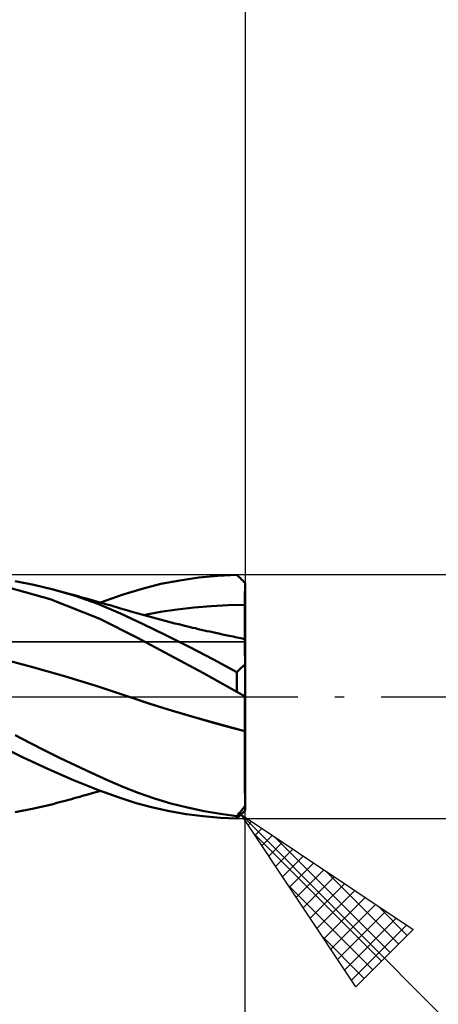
# Model space of a CAD drawing. Header units: millimetres. Extents: x -53 to 83, y -37 to 40.
# Tile 5 of 7: x 26 to 37, y -8 to 17. Entities that reach past the tile are written whole.
import ezdxf

# ---------------------------------------------------------------- set-up
doc = ezdxf.new("R2010")
doc.units = ezdxf.units.MM
doc.header["$LTSCALE"] = 4.55
doc.linetypes.add('LONGDASH_DASH', pattern=[0.85, 0.4, -0.2, 0.05, -0.2])
for name, color, linetype in [('1', 4, 'CONTINUOUS'), ('2', 7, 'CONTINUOUS'), ('4', 2, 'LONGDASH_DASH'), ('CUT', 1, 'CONTINUOUS'), ('NOCUT', 7, 'CONTINUOUS'), ('SK2', 7, 'CONTINUOUS'), ('SK4', 2, 'LONGDASH_DASH')]:
    doc.layers.add(name, color=color, linetype=linetype)

msp = doc.modelspace()

# ---------------------------------------------------------------- linework, layer by layer
at = {"layer": '1', "color": 4, "linetype": 'CONTINUOUS', "lineweight": 50}
for p, q in [((30.391, 2.864), (30.859, 2.931)), ((30.859, 2.931), (31.33, 2.976)), ((31.33, 2.976), (31.8, 2.997)), ((31.828, 2.97), (31.8, 2.997)), ((31.857, 2.942), (31.828, 2.97)), ((31.886, 2.914), (31.857, 2.942)), ((31.914, 2.885), (31.886, 2.914)), ((27.197, 2.398), (25.961, 2.745)), ((26.795, 2.754), (26.339, 2.845)), ((27.268, 2.64), (26.795, 2.754)), ((29.462, 2.659), (29.925, 2.774)), ((29.925, 2.774), (30.391, 2.864)), ((31.943, 2.857), (31.914, 2.885)), ((31.971, 2.829), (31.943, 2.857)), ((32, 2.8), (31.971, 2.829)), ((31.999, 2.718), (32, 2.795)), ((31.999, 2.718), (32, 2.795)), ((31.999, 2.642), (31.999, 2.718)), ((31.999, 2.642), (31.999, 2.718)), ((32, 2.799), (32, 2.8)), ((32, 2.798), (32, 2.799)), ((32, 2.797), (32, 2.798)), ((32, 2.797), (32, 2.797)), ((32, 2.796), (32, 2.797)), ((32, 2.795), (32, 2.796)), ((32, 2.718), (32, 2.795)), ((32, 2.642), (32, 2.718)), ((27.817, 2.479), (27.268, 2.64)), ((27.36, 2.615), (27.268, 2.64)), ((27.452, 2.591), (27.36, 2.615)), ((27.544, 2.566), (27.452, 2.591)), ((27.636, 2.541), (27.544, 2.566)), ((27.7, 2.524), (27.636, 2.541)), ((27.764, 2.506), (27.7, 2.524)), ((27.828, 2.489), (27.764, 2.506)), ((28.376, 2.282), (27.817, 2.479)), ((27.892, 2.471), (27.828, 2.489)), ((27.955, 2.453), (27.892, 2.471)), ((28.019, 2.436), (27.955, 2.453)), ((28.083, 2.418), (28.019, 2.436)), ((28.441, 2.316), (29, 2.517)), ((29, 2.517), (29.462, 2.659)), ((31.997, 2.412), (31.998, 2.488)), ((31.997, 2.412), (31.998, 2.488)), ((31.998, 2.565), (31.999, 2.642)), ((31.998, 2.565), (31.999, 2.642)), ((31.998, 2.488), (31.998, 2.565)), ((31.998, 2.488), (31.998, 2.565)), ((32, 2.565), (32, 2.642)), ((32, 2.488), (32, 2.565)), ((32, 2.412), (32, 2.488)), ((28.421, 1.915), (27.197, 2.398)), ((28.147, 2.4), (28.083, 2.418)), ((28.255, 2.369), (28.147, 2.4)), ((28.364, 2.339), (28.255, 2.369)), ((28.442, 2.316), (28.364, 2.339)), ((28.929, 2.051), (28.376, 2.282)), ((28.519, 2.294), (28.442, 2.316)), ((28.597, 2.271), (28.519, 2.294)), ((28.675, 2.249), (28.597, 2.271)), ((28.753, 2.226), (28.675, 2.249)), ((28.831, 2.203), (28.753, 2.226)), ((28.908, 2.18), (28.831, 2.203)), ((30.33, 2.15), (30.747, 2.198)), ((30.747, 2.198), (31.163, 2.231)), ((31.163, 2.231), (31.58, 2.252)), ((31.58, 2.252), (31.996, 2.259)), ((31.996, 2.258), (31.997, 2.335)), ((31.996, 2.258), (31.997, 2.335)), ((31.996, 2.259), (31.997, 2.259)), ((31.996, 2.219), (31.996, 2.258)), ((31.996, 2.219), (31.996, 2.258)), ((31.996, 2.179), (31.996, 2.219)), ((31.996, 2.179), (31.996, 2.219)), ((31.997, 2.335), (31.997, 2.412)), ((31.997, 2.335), (31.997, 2.412)), ((31.997, 2.259), (31.998, 2.259)), ((31.998, 2.259), (31.998, 2.259)), ((31.998, 2.259), (31.999, 2.259)), ((31.999, 2.259), (32, 2.259)), ((32, 2.335), (32, 2.412)), ((32, 2.258), (32, 2.335)), ((32, 2.22), (32, 2.258)), ((32, 2.182), (32, 2.22)), ((32, 2.144), (32, 2.182)), ((28.986, 2.157), (28.908, 2.18)), ((29.476, 1.795), (28.929, 2.051)), ((29.091, 2.126), (28.986, 2.157)), ((29.182, 2.1), (29.091, 2.126)), ((29.273, 2.073), (29.182, 2.1)), ((29.364, 2.047), (29.273, 2.073)), ((29.455, 2.022), (29.364, 2.047)), ((29.546, 1.996), (29.455, 2.022)), ((29.497, 2.011), (29.913, 2.088)), ((29.636, 1.971), (29.546, 1.996)), ((29.727, 1.947), (29.636, 1.971)), ((29.818, 1.922), (29.727, 1.947)), ((29.913, 2.088), (30.33, 2.15)), ((31.994, 1.987), (31.995, 2.025)), ((31.994, 1.987), (31.995, 2.025)), ((31.994, 1.95), (31.994, 1.987)), ((31.994, 1.95), (31.994, 1.987)), ((31.994, 1.913), (31.994, 1.95)), ((31.994, 1.913), (31.994, 1.95)), ((31.995, 2.14), (31.996, 2.179)), ((31.995, 2.14), (31.996, 2.179)), ((31.995, 2.101), (31.995, 2.14)), ((31.995, 2.101), (31.995, 2.14)), ((31.995, 2.063), (31.995, 2.101)), ((31.995, 2.063), (31.995, 2.101)), ((31.995, 2.025), (31.995, 2.063)), ((31.995, 2.025), (31.995, 2.063)), ((32, 2.106), (32, 2.144)), ((32, 2.068), (32, 2.106)), ((32, 2.031), (32, 2.068)), ((32, 1.995), (32, 2.031)), ((32, 1.958), (32, 1.995)), ((32, 1.923), (32, 1.958)), ((29.337, 1.456), (28.421, 1.915)), ((30.051, 1.515), (29.476, 1.795)), ((29.909, 1.898), (29.818, 1.922)), ((30, 1.874), (29.909, 1.898)), ((30.091, 1.851), (30, 1.874)), ((30.182, 1.827), (30.091, 1.851)), ((30.273, 1.805), (30.182, 1.827)), ((30.364, 1.782), (30.273, 1.805)), ((30.455, 1.76), (30.364, 1.782)), ((30.546, 1.737), (30.455, 1.76)), ((30.625, 1.718), (30.546, 1.737)), ((30.705, 1.699), (30.625, 1.718)), ((30.776, 1.683), (30.705, 1.699)), ((31.992, 1.683), (31.993, 1.713)), ((31.992, 1.683), (31.993, 1.713)), ((31.993, 1.843), (31.994, 1.878)), ((31.993, 1.843), (31.994, 1.877)), ((31.993, 1.809), (31.993, 1.843)), ((31.993, 1.809), (31.993, 1.843)), ((31.993, 1.776), (31.993, 1.809)), ((31.993, 1.776), (31.993, 1.809)), ((31.993, 1.744), (31.993, 1.776)), ((31.993, 1.744), (31.993, 1.776)), ((31.993, 1.713), (31.993, 1.744)), ((31.993, 1.713), (31.993, 1.744)), ((31.994, 1.877), (31.994, 1.913)), ((31.994, 1.878), (31.994, 1.913)), ((32, 1.888), (32, 1.923)), ((32, 1.854), (32, 1.888)), ((32, 1.821), (32, 1.854)), ((32, 1.788), (32, 1.821)), ((32, 1.757), (32, 1.788)), ((32, 1.726), (32, 1.757)), ((32, 1.697), (32, 1.726)), ((32, 1.669), (32, 1.697)), ((30.15, 1.022), (29.337, 1.456)), ((30.636, 1.221), (30.051, 1.515)), ((30.847, 1.666), (30.776, 1.683)), ((30.918, 1.65), (30.847, 1.666)), ((30.989, 1.633), (30.918, 1.65)), ((31.06, 1.617), (30.989, 1.633)), ((31.131, 1.602), (31.06, 1.617)), ((31.202, 1.586), (31.131, 1.602)), ((31.273, 1.57), (31.202, 1.586)), ((31.356, 1.552), (31.273, 1.57)), ((31.44, 1.534), (31.356, 1.552)), ((31.524, 1.516), (31.44, 1.534)), ((31.607, 1.498), (31.524, 1.516)), ((31.704, 1.478), (31.607, 1.498)), ((31.8, 1.458), (31.704, 1.478)), ((31.897, 1.439), (31.8, 1.458)), ((31.991, 1.478), (31.992, 1.495)), ((31.991, 1.478), (31.992, 1.495)), ((31.991, 1.463), (31.991, 1.478)), ((31.991, 1.463), (31.991, 1.478)), ((31.991, 1.449), (31.991, 1.463)), ((31.991, 1.449), (31.991, 1.463)), ((31.992, 1.655), (31.992, 1.683)), ((31.992, 1.655), (31.992, 1.683)), ((31.992, 1.627), (31.992, 1.655)), ((31.992, 1.627), (31.992, 1.655)), ((31.992, 1.602), (31.992, 1.627)), ((31.992, 1.602), (31.992, 1.627)), ((31.992, 1.577), (31.992, 1.602)), ((31.992, 1.577), (31.992, 1.602)), ((31.992, 1.554), (31.992, 1.577)), ((31.992, 1.554), (31.992, 1.577)), ((31.992, 1.533), (31.992, 1.554)), ((31.992, 1.533), (31.992, 1.554)), ((31.992, 1.513), (31.992, 1.533)), ((31.992, 1.513), (31.992, 1.533)), ((31.992, 1.495), (31.992, 1.513)), ((31.992, 1.495), (31.992, 1.513)), ((32, 1.642), (32, 1.669)), ((32, 1.616), (32, 1.642)), ((32, 1.591), (32, 1.616)), ((32, 1.568), (32, 1.591)), ((32, 1.546), (32, 1.568)), ((32, 1.526), (32, 1.546)), ((32, 1.507), (32, 1.526)), ((32, 1.489), (32, 1.507)), ((32, 1.473), (32, 1.489)), ((32, 1.459), (32, 1.473)), ((32, 1.446), (32, 1.459)), ((31.221, 0.917), (30.636, 1.221)), ((31.993, 1.419), (31.897, 1.439)), ((31.991, 1.438), (31.991, 1.449)), ((31.991, 1.438), (31.991, 1.449)), ((31.992, 1.428), (31.991, 1.438)), ((31.992, 1.428), (31.991, 1.438)), ((31.992, 1.42), (31.992, 1.428)), ((31.992, 1.42), (31.992, 1.428)), ((31.994, 1.415), (31.993, 1.419)), ((31.993, 1.417), (31.993, 1.419)), ((31.994, 1.419), (31.993, 1.419)), ((31.994, 1.409), (31.993, 1.417)), ((31.995, 1.419), (31.994, 1.419)), ((31.994, 1.404), (31.994, 1.415)), ((31.994, 1.396), (31.994, 1.409)), ((31.995, 1.385), (31.994, 1.404)), ((31.995, 1.379), (31.994, 1.396)), ((31.996, 1.419), (31.995, 1.419)), ((31.995, 1.358), (31.995, 1.385)), ((31.995, 1.356), (31.995, 1.379)), ((31.996, 1.324), (31.995, 1.358)), ((31.996, 1.328), (31.995, 1.356)), ((31.997, 1.419), (31.996, 1.419)), ((31.996, 1.296), (31.996, 1.328)), ((31.996, 1.282), (31.996, 1.324)), ((31.997, 1.259), (31.996, 1.296)), ((31.997, 1.233), (31.996, 1.282)), ((31.999, 1.418), (31.997, 1.419)), ((31.997, 1.217), (31.997, 1.259)), ((31.997, 1.178), (31.997, 1.233)), ((31.998, 1.17), (31.997, 1.217)), ((32, 1.418), (31.999, 1.418)), ((32, 1.435), (32, 1.446)), ((32, 1.426), (32, 1.435)), ((32, 1.418), (32, 1.426)), ((32, -2.8), (32, 1.418)), ((30.973, 0.577), (30.15, 1.022)), ((31.998, 1.115), (31.997, 1.178)), ((31.998, 1.119), (31.998, 1.17)), ((31.998, 1.064), (31.998, 1.119)), ((31.998, 1.046), (31.998, 1.115)), ((31.999, 1.004), (31.998, 1.064)), ((31.999, 0.97), (31.998, 1.046)), ((31.999, 0.94), (31.999, 1.004)), ((32, 0.888), (31.999, 0.97)), ((26.74, 0.734), (25.931, 0.946)), ((27.549, 0.506), (26.74, 0.734)), ((31.8, 0.607), (31.221, 0.917)), ((31.913, 0.719), (31.942, 0.744)), ((31.942, 0.744), (31.971, 0.769)), ((31.971, 0.769), (32, 0.793)), ((32, 0.872), (31.999, 0.94)), ((32, 0.8), (32, 0.888)), ((32, 0.8), (32, 0.872)), ((28.358, 0.258), (27.549, 0.506)), ((31.8, 0.123), (30.973, 0.577)), ((31.8, 0.607), (31.828, 0.636)), ((31.8, 0.123), (31.8, 0.607)), ((31.828, 0.636), (31.856, 0.665)), ((31.856, 0.665), (31.884, 0.692)), ((31.884, 0.692), (31.913, 0.719)), ((29.167, -0.01), (28.358, 0.258)), ((31.828, 0.106), (31.8, 0.123)), ((31.857, 0.089), (31.828, 0.106)), ((31.886, 0.073), (31.857, 0.089)), ((31.914, 0.057), (31.886, 0.073)), ((31.943, 0.041), (31.914, 0.057)), ((31.971, 0.025), (31.943, 0.041)), ((32, 0.01), (31.971, 0.025)), ((31.995, -0.01), (31.996, 0)), ((31.995, -0.01), (31.996, 0)), ((31.996, 0.006), (31.997, 0.007)), ((31.996, 0.006), (31.997, 0.007)), ((31.997, 0.006), (31.996, 0.006)), ((31.996, 0.006), (31.996, 0.006)), ((31.996, 0.006), (31.996, 0.006)), ((31.996, 0.006), (31.996, 0.006)), ((31.996, 0.006), (31.996, 0.006)), ((31.996, 0.005), (31.996, 0.006)), ((31.996, 0.005), (31.996, 0.006)), ((31.996, 0.004), (31.996, 0.005)), ((31.996, 0.004), (31.996, 0.005)), ((31.996, 0.003), (31.996, 0.004)), ((31.996, 0.003), (31.996, 0.004)), ((31.996, 0.002), (31.996, 0.003)), ((31.996, 0.002), (31.996, 0.003)), ((31.996, 0), (31.996, 0.002)), ((31.996, 0), (31.996, 0.002)), ((31.997, 0.007), (31.998, 0.008)), ((31.997, 0.007), (31.998, 0.008)), ((31.997, 0.007), (31.997, 0.007)), ((31.997, 0.007), (31.997, 0.007)), ((31.998, 0.006), (31.997, 0.006)), ((31.998, 0.008), (31.999, 0.009)), ((31.998, 0.008), (31.999, 0.009)), ((31.998, 0.008), (31.998, 0.008)), ((31.998, 0.008), (31.998, 0.008)), ((31.998, 0.005), (31.998, 0.006)), ((31.999, 0.005), (31.998, 0.005)), ((31.999, 0.009), (32, 0.01)), ((31.999, 0.009), (32, 0.01)), ((31.999, 0.009), (31.999, 0.009)), ((31.999, 0.009), (31.999, 0.009)), ((32, 0.005), (31.999, 0.005)), ((29.638, -0.165), (29.167, -0.01)), ((29.633, -0.163), (29.167, -0.01)), ((30.104, -0.311), (29.633, -0.163)), ((30.108, -0.313), (29.638, -0.165)), ((31.992, -0.212), (31.993, -0.17)), ((31.992, -0.212), (31.993, -0.17)), ((31.992, -0.257), (31.992, -0.212)), ((31.992, -0.257), (31.992, -0.212)), ((31.993, -0.099), (31.994, -0.07)), ((31.993, -0.099), (31.994, -0.07)), ((31.993, -0.133), (31.993, -0.099)), ((31.993, -0.133), (31.993, -0.099)), ((31.993, -0.17), (31.993, -0.133)), ((31.993, -0.17), (31.993, -0.133)), ((31.994, -0.045), (31.995, -0.025)), ((31.994, -0.045), (31.995, -0.025)), ((31.994, -0.07), (31.994, -0.045)), ((31.994, -0.07), (31.994, -0.045)), ((31.995, -0.025), (31.995, -0.01)), ((31.995, -0.025), (31.995, -0.01)), ((30.575, -0.453), (30.104, -0.311)), ((30.579, -0.455), (30.108, -0.313)), ((31.045, -0.589), (30.575, -0.453)), ((31.05, -0.591), (30.579, -0.455)), ((31.991, -0.529), (31.992, -0.469)), ((31.991, -0.529), (31.992, -0.469)), ((31.992, -0.306), (31.992, -0.257)), ((31.992, -0.306), (31.992, -0.257)), ((31.992, -0.358), (31.992, -0.306)), ((31.992, -0.358), (31.992, -0.306)), ((31.992, -0.412), (31.992, -0.358)), ((31.992, -0.412), (31.992, -0.358)), ((31.992, -0.469), (31.992, -0.412)), ((31.992, -0.469), (31.992, -0.412)), ((31.518, -0.72), (31.045, -0.589)), ((31.521, -0.722), (31.05, -0.591)), ((31.992, -0.847), (31.518, -0.72)), ((31.992, -0.849), (31.521, -0.722)), ((31.991, -0.59), (31.991, -0.529)), ((31.991, -0.59), (31.991, -0.529)), ((31.992, -0.653), (31.991, -0.59)), ((31.992, -0.653), (31.991, -0.59)), ((31.992, -0.717), (31.992, -0.653)), ((31.992, -0.717), (31.992, -0.653)), ((31.992, -0.781), (31.992, -0.717)), ((31.992, -0.781), (31.992, -0.717)), ((26.694, -1.137), (26.334, -0.95)), ((31.992, -0.846), (31.992, -0.781)), ((31.992, -0.846), (31.992, -0.781)), ((31.992, -0.847), (31.992, -0.846)), ((31.992, -0.847), (31.992, -0.846)), ((31.992, -0.848), (31.992, -0.847)), ((31.992, -0.848), (31.992, -0.847)), ((31.992, -0.847), (31.992, -0.847)), ((31.993, -0.847), (31.992, -0.847)), ((31.992, -0.848), (31.992, -0.848)), ((31.992, -0.848), (31.992, -0.848)), ((31.992, -0.849), (31.992, -0.848)), ((31.992, -0.849), (31.992, -0.848)), ((31.992, -0.848), (31.992, -0.848)), ((31.992, -0.848), (31.992, -0.848)), ((31.992, -0.953), (31.992, -0.849)), ((31.992, -0.953), (31.992, -0.849)), ((31.993, -0.849), (31.992, -0.849)), ((31.993, -1.057), (31.992, -0.953)), ((31.993, -1.057), (31.992, -0.953)), ((31.996, -0.848), (31.993, -0.847)), ((31.995, -0.849), (31.993, -0.849)), ((31.996, -0.85), (31.995, -0.849)), ((31.997, -0.848), (31.996, -0.848)), ((31.997, -0.85), (31.996, -0.85)), ((31.999, -0.848), (31.997, -0.848)), ((31.999, -0.85), (31.997, -0.85)), ((32, -0.849), (31.999, -0.848)), ((32, -0.851), (31.999, -0.85)), ((26.529, -1.493), (25.909, -1.183)), ((27.064, -1.325), (26.694, -1.137)), ((31.993, -1.162), (31.993, -1.057)), ((31.993, -1.162), (31.993, -1.057)), ((31.994, -1.266), (31.993, -1.162)), ((31.994, -1.266), (31.993, -1.162)), ((27.443, -1.512), (27.064, -1.325)), ((31.994, -1.37), (31.994, -1.266)), ((31.994, -1.37), (31.994, -1.266)), ((31.995, -1.473), (31.994, -1.37)), ((31.995, -1.473), (31.994, -1.37)), ((32, -1.418), (32, -1.418)), ((32, -1.418), (32, -1.418)), ((27.153, -1.783), (26.529, -1.493)), ((27.828, -1.696), (27.443, -1.512)), ((28.218, -1.876), (27.828, -1.696)), ((31.995, -1.576), (31.995, -1.473)), ((31.995, -1.575), (31.995, -1.473)), ((31.996, -1.677), (31.995, -1.575)), ((31.996, -1.677), (31.995, -1.576)), ((31.996, -1.778), (31.996, -1.677)), ((31.996, -1.778), (31.996, -1.677)), ((27.776, -2.052), (27.153, -1.783)), ((28.609, -2.052), (28.218, -1.876)), ((31.996, -1.877), (31.996, -1.778)), ((31.996, -1.877), (31.996, -1.778)), ((31.997, -1.975), (31.996, -1.877)), ((31.997, -1.975), (31.996, -1.877)), ((28.389, -2.297), (27.776, -2.052)), ((28.99, -2.215), (28.609, -2.052)), ((31.997, -2.07), (31.997, -1.975)), ((31.997, -2.07), (31.997, -1.975)), ((31.998, -2.164), (31.997, -2.07)), ((31.998, -2.164), (31.997, -2.07)), ((31.998, -2.256), (31.998, -2.164)), ((31.998, -2.256), (31.998, -2.164)), ((28.062, -2.424), (28.13, -2.405)), ((28.13, -2.405), (28.234, -2.375)), ((28.234, -2.375), (28.354, -2.341)), ((28.354, -2.341), (28.438, -2.317)), ((28.902, -2.483), (28.389, -2.297)), ((29.369, -2.365), (28.99, -2.215)), ((29.768, -2.503), (29.369, -2.365)), ((31.998, -2.345), (31.998, -2.256)), ((31.998, -2.346), (31.998, -2.256)), ((31.999, -2.433), (31.998, -2.345)), ((31.999, -2.433), (31.998, -2.346)), ((26.795, -2.754), (27.268, -2.64)), ((27.268, -2.64), (27.366, -2.614)), ((27.366, -2.614), (27.465, -2.587)), ((27.465, -2.587), (27.564, -2.561)), ((27.564, -2.561), (27.654, -2.536)), ((27.654, -2.536), (27.722, -2.518)), ((27.722, -2.518), (27.79, -2.499)), ((27.79, -2.499), (27.858, -2.48)), ((27.858, -2.48), (27.926, -2.462)), ((27.926, -2.462), (27.994, -2.443)), ((27.994, -2.443), (28.062, -2.424)), ((29.319, -2.618), (28.902, -2.483)), ((29.728, -2.728), (29.319, -2.618)), ((30.172, -2.624), (29.768, -2.503)), ((30.581, -2.728), (30.172, -2.624)), ((31.999, -2.517), (31.999, -2.433)), ((31.999, -2.518), (31.999, -2.433)), ((32, -2.599), (31.999, -2.517)), ((32, -2.599), (31.999, -2.518)), ((32, -2.678), (32, -2.599)), ((32, -2.678), (32, -2.599)), ((26.339, -2.845), (26.795, -2.754)), ((30.139, -2.818), (29.728, -2.728)), ((30.552, -2.89), (30.139, -2.818)), ((30.967, -2.943), (30.552, -2.89)), ((30.99, -2.814), (30.581, -2.728)), ((31.397, -2.885), (30.99, -2.814)), ((31.8, -2.938), (31.397, -2.885)), ((31.8, -2.938), (31.828, -2.903)), ((31.828, -2.903), (31.856, -2.868)), ((31.856, -2.868), (31.884, -2.832)), ((31.884, -2.832), (31.913, -2.796)), ((31.886, -2.914), (31.914, -2.885)), ((31.913, -2.796), (31.942, -2.76)), ((31.914, -2.885), (31.943, -2.857)), ((31.942, -2.76), (31.971, -2.723)), ((31.943, -2.857), (31.971, -2.829)), ((31.971, -2.723), (32, -2.685)), ((31.971, -2.829), (32, -2.8)), ((31.384, -2.979), (30.967, -2.943)), ((31.8, -2.997), (31.384, -2.979)), ((31.8, -2.997), (31.8, -2.938)), ((31.8, -2.997), (31.828, -2.97)), ((31.828, -2.97), (31.857, -2.942)), ((31.857, -2.942), (31.886, -2.914))]:
    msp.add_line(p, q, dxfattribs=at)
at = {"layer": '2', "color": 7, "linetype": 'CONTINUOUS', "lineweight": 25}
for p, q in [((32, 26), (32, 3)), ((45, 3), (31.8, 3)), ((32, -26), (32, 0)), ((31.9, -2.9), (54.527, -25.527)), ((31.9, -2.9), (36.143, -5.728)), ((34.728, -7.143), (31.9, -2.9)), ((31.904, -2.906), (31.906, -2.904)), ((31.8, -3), (45, -3)), ((32.074, -3.161), (32.161, -3.074)), ((32.2, -3.35), (35.361, -6.511)), ((32.244, -3.415), (32.415, -3.244)), ((32.413, -3.67), (32.67, -3.413)), ((32.583, -3.924), (32.924, -3.583)), ((32.723, -3.448), (35.573, -6.298)), ((32.753, -4.179), (33.179, -3.753)), ((32.922, -4.434), (33.434, -3.922)), ((33.092, -4.688), (33.688, -4.092)), ((33.262, -4.943), (33.943, -4.262)), ((33.995, -4.297), (35.785, -6.086)), ((33.431, -5.197), (34.197, -4.431)), ((33.601, -5.452), (34.452, -4.601)), ((33.049, -4.623), (35.148, -6.723)), ((33.771, -5.706), (34.706, -4.771)), ((33.941, -5.961), (34.961, -4.941)), ((34.11, -6.215), (35.215, -5.11)), ((34.28, -6.47), (35.47, -5.28)), ((35.268, -5.145), (35.997, -5.874)), ((34.45, -6.725), (35.725, -5.45)), ((34.619, -6.979), (35.979, -5.619)), ((36.143, -5.728), (34.728, -7.143)), ((33.897, -5.896), (34.936, -6.935))]:
    msp.add_line(p, q, dxfattribs=at)
at = {"layer": '4', "color": 2, "linetype": 'LONGDASH_DASH', "lineweight": 25}
msp.add_line((0, 0), (32, 0), dxfattribs=at)
at = {"layer": 'CUT', "color": 1, "linetype": 'CONTINUOUS', "lineweight": 25}
for p, q in [((31.8, 3), (8, 3)), ((32, 2.8), (31.8, 3)), ((31.99, 1.35), (32, 2.795)), ((32, 2.795), (32, 2.8)), ((8.01, 1.35), (31.99, 1.35))]:
    msp.add_line(p, q, dxfattribs=at)
at = {"layer": 'NOCUT', "color": 7, "linetype": 'CONTINUOUS', "lineweight": 25}
for p, q in [((32, 2.795), (31.99, 1.35)), ((32, 0), (32, 2.795)), ((31.99, 1.35), (8.01, 1.35)), ((0, 0), (32, 0))]:
    msp.add_line(p, q, dxfattribs=at)
at = {"layer": 'SK2', "color": 7, "linetype": 'CONTINUOUS', "lineweight": 25}
msp.add_line((32, 36), (32, 0), dxfattribs=at)
at = {"layer": 'SK4', "color": 2, "linetype": 'LONGDASH_DASH', "lineweight": 25}
msp.add_line((-42, 0), (38, 0), dxfattribs=at)

doc.saveas('drawing.dxf')
